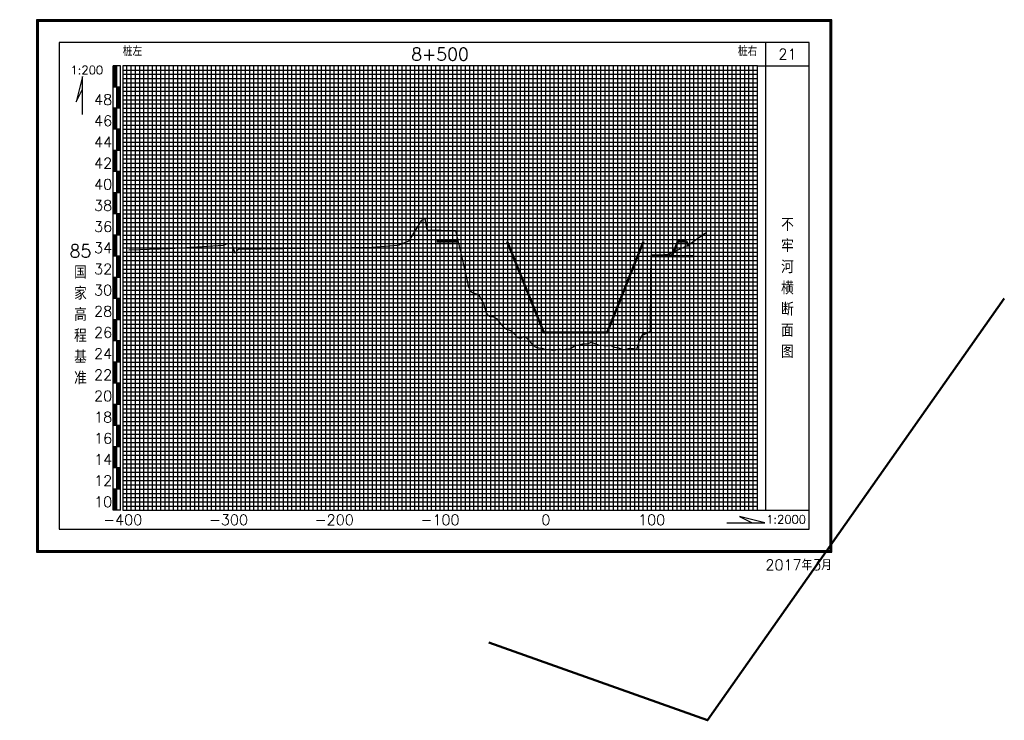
# Model space of a CAD drawing. Header units: millimetres. Extents: x 306 to 3216, y -6574 to 1225.
# Tile 19 of 27: x 545 to 1011, y -573 to -242. Entities that reach past the tile are written whole.
import ezdxf
from ezdxf.enums import TextEntityAlignment as Align

# ---------------------------------------------------------------- set-up
doc = ezdxf.new("R2010")
doc.units = ezdxf.units.MM
doc.linetypes.add('DASHEDX2', pattern=[38.1, 25.4, -12.7])
for name, color, linetype in [('10mm线', 1, 'Continuous'), ('2mm线', 8, 'Continuous'), ('50mm线', 255, 'Continuous'), ('图副注记', 255, 'Continuous'), ('图框', 90, 'Continuous'), ('断面', 255, 'Continuous')]:
    doc.layers.add(name, color=color, linetype=linetype)
doc.layers.add('河道设计断面', color=6, linetype='DASHEDX2', lineweight=50)
doc.layers.add('滩面', color=90, linetype='Continuous', lineweight=50)
doc.styles.get("Standard").update_dxf_attribs({"font": 'txt.shx', "bigfont": 'hztxt.shx'})

msp = doc.modelspace()

# ---------------------------------------------------------------- linework, layer by layer
at = {"layer": '10mm线'}
for p, q in [((604.12, -473.64), (604.12, -263.64)), ((614.12, -473.64), (614.12, -263.64)), ((624.12, -473.64), (624.12, -263.64)), ((634.12, -473.64), (634.12, -263.64)), ((654.12, -473.64), (654.12, -263.64)), ((664.12, -473.64), (664.12, -263.64)), ((674.12, -473.64), (674.12, -263.64)), ((684.12, -473.64), (684.12, -263.64)), ((704.12, -473.64), (704.12, -263.64)), ((714.12, -473.64), (714.12, -263.64)), ((724.12, -473.64), (724.12, -263.64)), ((734.12, -473.64), (734.12, -263.64)), ((754.12, -473.64), (754.12, -263.64)), ((764.12, -473.64), (764.12, -263.64)), ((774.12, -473.64), (774.12, -263.64)), ((784.12, -473.64), (784.12, -263.64)), ((804.12, -473.64), (804.12, -263.64)), ((814.12, -473.64), (814.12, -263.64)), ((824.12, -473.64), (824.12, -263.64)), ((834.12, -473.64), (834.12, -263.64)), ((854.12, -473.64), (854.12, -263.64)), ((864.12, -473.64), (864.12, -263.64)), ((874.12, -473.64), (874.12, -263.64)), ((884.12, -473.64), (884.12, -263.64)), ((594.12, -273.64), (894.12, -273.64)), ((594.12, -283.64), (894.12, -283.64)), ((594.12, -293.64), (894.12, -293.64)), ((594.12, -303.64), (894.12, -303.64)), ((594.12, -313.64), (894.12, -313.64)), ((594.12, -323.64), (894.12, -323.64)), ((594.12, -333.64), (894.12, -333.64)), ((594.12, -343.64), (894.12, -343.64)), ((594.12, -353.64), (894.12, -353.64)), ((594.12, -363.64), (894.12, -363.64)), ((594.12, -373.64), (894.12, -373.64)), ((594.12, -383.64), (894.12, -383.64)), ((594.12, -393.64), (894.12, -393.64)), ((594.12, -403.64), (894.12, -403.64)), ((594.12, -413.64), (894.12, -413.64)), ((594.12, -423.64), (894.12, -423.64)), ((594.12, -433.64), (894.12, -433.64)), ((594.12, -443.64), (894.12, -443.64)), ((594.12, -453.64), (894.12, -453.64)), ((594.12, -463.64), (894.12, -463.64))]:
    msp.add_line(p, q, dxfattribs=at)
at = {"layer": '2mm线'}
for p, q in [((596.12, -473.64), (596.12, -263.64)), ((598.12, -473.64), (598.12, -263.64)), ((600.12, -473.64), (600.12, -263.64)), ((602.12, -473.64), (602.12, -263.64)), ((606.12, -473.64), (606.12, -263.64)), ((608.12, -473.64), (608.12, -263.64)), ((610.12, -473.64), (610.12, -263.64)), ((612.12, -473.64), (612.12, -263.64)), ((616.12, -473.64), (616.12, -263.64)), ((618.12, -473.64), (618.12, -263.64)), ((620.12, -473.64), (620.12, -263.64)), ((622.12, -473.64), (622.12, -263.64)), ((626.12, -473.64), (626.12, -263.64)), ((628.12, -473.64), (628.12, -263.64)), ((630.12, -473.64), (630.12, -263.64)), ((632.12, -473.64), (632.12, -263.64)), ((636.12, -473.64), (636.12, -263.64)), ((638.12, -473.64), (638.12, -263.64)), ((640.12, -473.64), (640.12, -263.64)), ((642.12, -473.64), (642.12, -263.64)), ((646.12, -473.64), (646.12, -263.64)), ((648.12, -473.64), (648.12, -263.64)), ((650.12, -473.64), (650.12, -263.64)), ((652.12, -473.64), (652.12, -263.64)), ((656.12, -473.64), (656.12, -263.64)), ((658.12, -473.64), (658.12, -263.64)), ((660.12, -473.64), (660.12, -263.64)), ((662.12, -473.64), (662.12, -263.64)), ((666.12, -473.64), (666.12, -263.64)), ((668.12, -473.64), (668.12, -263.64)), ((670.12, -473.64), (670.12, -263.64)), ((672.12, -473.64), (672.12, -263.64)), ((676.12, -473.64), (676.12, -263.64)), ((678.12, -473.64), (678.12, -263.64)), ((680.12, -473.64), (680.12, -263.64)), ((682.12, -473.64), (682.12, -263.64)), ((686.12, -473.64), (686.12, -263.64)), ((688.12, -473.64), (688.12, -263.64)), ((690.12, -473.64), (690.12, -263.64)), ((692.12, -473.64), (692.12, -263.64)), ((696.12, -473.64), (696.12, -263.64)), ((698.12, -473.64), (698.12, -263.64)), ((700.12, -473.64), (700.12, -263.64)), ((702.12, -473.64), (702.12, -263.64)), ((706.12, -473.64), (706.12, -263.64)), ((708.12, -473.64), (708.12, -263.64)), ((710.12, -473.64), (710.12, -263.64)), ((712.12, -473.64), (712.12, -263.64)), ((716.12, -473.64), (716.12, -263.64)), ((718.12, -473.64), (718.12, -263.64)), ((720.12, -473.64), (720.12, -263.64)), ((722.12, -473.64), (722.12, -263.64)), ((726.12, -473.64), (726.12, -263.64)), ((728.12, -473.64), (728.12, -263.64)), ((730.12, -473.64), (730.12, -263.64)), ((732.12, -473.64), (732.12, -263.64)), ((736.12, -473.64), (736.12, -263.64)), ((738.12, -473.64), (738.12, -263.64)), ((740.12, -473.64), (740.12, -263.64)), ((742.12, -473.64), (742.12, -263.64)), ((746.12, -473.64), (746.12, -263.64)), ((748.12, -473.64), (748.12, -263.64)), ((750.12, -473.64), (750.12, -263.64)), ((752.12, -473.64), (752.12, -263.64)), ((756.12, -473.64), (756.12, -263.64)), ((758.12, -473.64), (758.12, -263.64)), ((760.12, -473.64), (760.12, -263.64)), ((762.12, -473.64), (762.12, -263.64)), ((766.12, -473.64), (766.12, -263.64)), ((768.12, -473.64), (768.12, -263.64)), ((770.12, -473.64), (770.12, -263.64)), ((772.12, -473.64), (772.12, -263.64)), ((776.12, -473.64), (776.12, -263.64)), ((778.12, -473.64), (778.12, -263.64)), ((780.12, -473.64), (780.12, -263.64)), ((782.12, -473.64), (782.12, -263.64)), ((786.12, -473.64), (786.12, -263.64)), ((788.12, -473.64), (788.12, -263.64)), ((790.12, -473.64), (790.12, -263.64)), ((792.12, -473.64), (792.12, -263.64)), ((796.12, -473.64), (796.12, -263.64)), ((798.12, -473.64), (798.12, -263.64)), ((800.12, -473.64), (800.12, -263.64)), ((802.12, -473.64), (802.12, -263.64)), ((806.12, -473.64), (806.12, -263.64)), ((808.12, -473.64), (808.12, -263.64)), ((810.12, -473.64), (810.12, -263.64)), ((812.12, -473.64), (812.12, -263.64)), ((816.12, -473.64), (816.12, -263.64)), ((818.12, -473.64), (818.12, -263.64)), ((820.12, -473.64), (820.12, -263.64)), ((822.12, -473.64), (822.12, -263.64)), ((826.12, -473.64), (826.12, -263.64)), ((828.12, -473.64), (828.12, -263.64)), ((830.12, -473.64), (830.12, -263.64)), ((832.12, -473.64), (832.12, -263.64)), ((836.12, -473.64), (836.12, -263.64)), ((838.12, -473.64), (838.12, -263.64)), ((840.12, -473.64), (840.12, -263.64)), ((842.12, -473.64), (842.12, -263.64)), ((846.12, -473.64), (846.12, -263.64)), ((848.12, -473.64), (848.12, -263.64)), ((850.12, -473.64), (850.12, -263.64)), ((852.12, -473.64), (852.12, -263.64)), ((856.12, -473.64), (856.12, -263.64)), ((858.12, -473.64), (858.12, -263.64)), ((860.12, -473.64), (860.12, -263.64)), ((862.12, -473.64), (862.12, -263.64)), ((866.12, -473.64), (866.12, -263.64)), ((868.12, -473.64), (868.12, -263.64)), ((870.12, -473.64), (870.12, -263.64)), ((872.12, -473.64), (872.12, -263.64)), ((876.12, -473.64), (876.12, -263.64)), ((878.12, -473.64), (878.12, -263.64)), ((880.12, -473.64), (880.12, -263.64)), ((882.12, -473.64), (882.12, -263.64)), ((886.12, -473.64), (886.12, -263.64)), ((888.12, -473.64), (888.12, -263.64)), ((890.12, -473.64), (890.12, -263.64)), ((892.12, -473.64), (892.12, -263.64)), ((594.12, -265.64), (894.12, -265.64)), ((594.12, -267.64), (894.12, -267.64)), ((594.12, -269.64), (894.12, -269.64)), ((594.12, -271.64), (894.12, -271.64)), ((594.12, -275.64), (894.12, -275.64)), ((594.12, -277.64), (894.12, -277.64)), ((594.12, -279.64), (894.12, -279.64)), ((594.12, -281.64), (894.12, -281.64)), ((594.12, -285.64), (894.12, -285.64)), ((594.12, -287.64), (894.12, -287.64)), ((594.12, -289.64), (894.12, -289.64)), ((594.12, -291.64), (894.12, -291.64)), ((594.12, -295.64), (894.12, -295.64)), ((594.12, -297.64), (894.12, -297.64)), ((594.12, -299.64), (894.12, -299.64)), ((594.12, -301.64), (894.12, -301.64)), ((594.12, -305.64), (894.12, -305.64)), ((594.12, -307.64), (894.12, -307.64)), ((594.12, -309.64), (894.12, -309.64)), ((594.12, -311.64), (894.12, -311.64)), ((594.12, -315.64), (894.12, -315.64)), ((594.12, -317.64), (894.12, -317.64)), ((594.12, -319.64), (894.12, -319.64)), ((594.12, -321.64), (894.12, -321.64)), ((594.12, -325.64), (894.12, -325.64)), ((594.12, -327.64), (894.12, -327.64)), ((594.12, -329.64), (894.12, -329.64)), ((594.12, -331.64), (894.12, -331.64)), ((594.12, -335.64), (894.12, -335.64)), ((594.12, -337.64), (894.12, -337.64)), ((594.12, -339.64), (894.12, -339.64)), ((594.12, -341.64), (894.12, -341.64)), ((594.12, -345.64), (894.12, -345.64)), ((594.12, -347.64), (894.12, -347.64)), ((594.12, -349.64), (894.12, -349.64)), ((594.12, -351.64), (894.12, -351.64)), ((594.12, -355.64), (894.12, -355.64)), ((594.12, -357.64), (894.12, -357.64)), ((594.12, -359.64), (894.12, -359.64)), ((594.12, -361.64), (894.12, -361.64)), ((594.12, -365.64), (894.12, -365.64)), ((594.12, -367.64), (894.12, -367.64)), ((594.12, -369.64), (894.12, -369.64)), ((594.12, -371.64), (894.12, -371.64)), ((594.12, -375.64), (894.12, -375.64)), ((594.12, -377.64), (894.12, -377.64)), ((594.12, -379.64), (894.12, -379.64)), ((594.12, -381.64), (894.12, -381.64)), ((594.12, -385.64), (894.12, -385.64)), ((594.12, -387.64), (894.12, -387.64)), ((594.12, -389.64), (894.12, -389.64)), ((594.12, -391.64), (894.12, -391.64)), ((594.12, -395.64), (894.12, -395.64)), ((594.12, -397.64), (894.12, -397.64)), ((594.12, -399.64), (894.12, -399.64)), ((594.12, -401.64), (894.12, -401.64)), ((594.12, -405.64), (894.12, -405.64)), ((594.12, -407.64), (894.12, -407.64)), ((594.12, -409.64), (894.12, -409.64)), ((594.12, -411.64), (894.12, -411.64)), ((594.12, -415.64), (894.12, -415.64)), ((594.12, -417.64), (894.12, -417.64)), ((594.12, -419.64), (894.12, -419.64)), ((594.12, -421.64), (894.12, -421.64)), ((594.12, -425.64), (894.12, -425.64)), ((594.12, -427.64), (894.12, -427.64)), ((594.12, -429.64), (894.12, -429.64)), ((594.12, -431.64), (894.12, -431.64)), ((594.12, -435.64), (894.12, -435.64)), ((594.12, -437.64), (894.12, -437.64)), ((594.12, -439.64), (894.12, -439.64)), ((594.12, -441.64), (894.12, -441.64)), ((594.12, -445.64), (894.12, -445.64)), ((594.12, -447.64), (894.12, -447.64)), ((594.12, -449.64), (894.12, -449.64)), ((594.12, -451.64), (894.12, -451.64)), ((594.12, -455.64), (894.12, -455.64)), ((594.12, -457.64), (894.12, -457.64)), ((594.12, -459.64), (894.12, -459.64)), ((594.12, -461.64), (894.12, -461.64)), ((594.12, -465.64), (894.12, -465.64)), ((594.12, -467.64), (894.12, -467.64)), ((594.12, -469.64), (894.12, -469.64)), ((594.12, -471.64), (894.12, -471.64))]:
    msp.add_line(p, q, dxfattribs=at)
at = {"layer": '50mm线'}
for p, q in [((644.12, -473.64), (644.12, -263.64)), ((694.12, -473.64), (694.12, -263.64)), ((744.12, -473.64), (744.12, -263.64)), ((794.12, -473.64), (794.12, -263.64)), ((844.12, -473.64), (844.12, -263.64))]:
    msp.add_line(p, q, dxfattribs=at)
msp.add_lwpolyline([(594.12, -473.64), (894.12, -473.64), (894.12, -263.64), (594.12, -263.64)], close=True, dxfattribs=at)
at = {"layer": '图副注记'}
for p, q in [((589.52, -473.64), (589.52, -263.64)), ((593.12, -263.64), (589.52, -263.64)), ((589.62, -273.64), (589.62, -263.64)), ((589.72, -273.64), (589.72, -263.64)), ((589.82, -273.64), (589.82, -263.64)), ((589.92, -273.64), (589.92, -263.64)), ((590.02, -273.64), (590.02, -263.64)), ((590.12, -273.64), (590.12, -263.64)), ((590.22, -273.64), (590.22, -263.64)), ((590.32, -273.64), (590.32, -263.64)), ((590.42, -273.64), (590.42, -263.64)), ((590.52, -273.64), (590.52, -263.64)), ((590.62, -273.64), (590.62, -263.64)), ((590.72, -273.64), (590.72, -263.64)), ((590.82, -273.64), (590.82, -263.64)), ((590.92, -273.64), (590.92, -263.64)), ((591.02, -273.64), (591.02, -263.64)), ((591.12, -273.64), (591.12, -263.64)), ((591.22, -273.64), (591.22, -263.64)), ((591.32, -473.64), (591.32, -263.64)), ((593.12, -473.64), (593.12, -263.64)), ((593.12, -273.64), (589.52, -273.64)), ((591.42, -283.64), (591.42, -273.64)), ((591.52, -283.64), (591.52, -273.64)), ((591.62, -283.64), (591.62, -273.64)), ((591.72, -283.64), (591.72, -273.64)), ((591.82, -283.64), (591.82, -273.64)), ((591.92, -283.64), (591.92, -273.64)), ((592.02, -283.64), (592.02, -273.64)), ((592.12, -283.64), (592.12, -273.64)), ((592.22, -283.64), (592.22, -273.64)), ((592.32, -283.64), (592.32, -273.64)), ((592.42, -283.64), (592.42, -273.64)), ((592.52, -283.64), (592.52, -273.64)), ((592.62, -283.64), (592.62, -273.64)), ((592.72, -283.64), (592.72, -273.64)), ((592.82, -283.64), (592.82, -273.64)), ((592.92, -283.64), (592.92, -273.64)), ((593.02, -283.64), (593.02, -273.64)), ((593.12, -283.64), (589.52, -283.64)), ((589.62, -293.64), (589.62, -283.64)), ((589.72, -293.64), (589.72, -283.64)), ((589.82, -293.64), (589.82, -283.64)), ((589.92, -293.64), (589.92, -283.64)), ((590.02, -293.64), (590.02, -283.64)), ((590.12, -293.64), (590.12, -283.64)), ((590.22, -293.64), (590.22, -283.64)), ((590.32, -293.64), (590.32, -283.64)), ((590.42, -293.64), (590.42, -283.64)), ((590.52, -293.64), (590.52, -283.64)), ((590.62, -293.64), (590.62, -283.64)), ((590.72, -293.64), (590.72, -283.64)), ((590.82, -293.64), (590.82, -283.64)), ((590.92, -293.64), (590.92, -283.64)), ((591.02, -293.64), (591.02, -283.64)), ((591.12, -293.64), (591.12, -283.64)), ((591.22, -293.64), (591.22, -283.64)), ((593.12, -293.64), (589.52, -293.64)), ((591.42, -303.64), (591.42, -293.64)), ((591.52, -303.64), (591.52, -293.64)), ((591.62, -303.64), (591.62, -293.64)), ((591.72, -303.64), (591.72, -293.64)), ((591.82, -303.64), (591.82, -293.64)), ((591.92, -303.64), (591.92, -293.64)), ((592.02, -303.64), (592.02, -293.64)), ((592.12, -303.64), (592.12, -293.64)), ((592.22, -303.64), (592.22, -293.64)), ((592.32, -303.64), (592.32, -293.64)), ((592.42, -303.64), (592.42, -293.64)), ((592.52, -303.64), (592.52, -293.64)), ((592.62, -303.64), (592.62, -293.64)), ((592.72, -303.64), (592.72, -293.64)), ((592.82, -303.64), (592.82, -293.64)), ((592.92, -303.64), (592.92, -293.64)), ((593.02, -303.64), (593.02, -293.64)), ((593.12, -303.64), (589.52, -303.64)), ((589.62, -313.64), (589.62, -303.64)), ((589.72, -313.64), (589.72, -303.64)), ((589.82, -313.64), (589.82, -303.64)), ((589.92, -313.64), (589.92, -303.64)), ((590.02, -313.64), (590.02, -303.64)), ((590.12, -313.64), (590.12, -303.64)), ((590.22, -313.64), (590.22, -303.64)), ((590.32, -313.64), (590.32, -303.64)), ((590.42, -313.64), (590.42, -303.64)), ((590.52, -313.64), (590.52, -303.64)), ((590.62, -313.64), (590.62, -303.64)), ((590.72, -313.64), (590.72, -303.64)), ((590.82, -313.64), (590.82, -303.64)), ((590.92, -313.64), (590.92, -303.64)), ((591.02, -313.64), (591.02, -303.64)), ((591.12, -313.64), (591.12, -303.64)), ((591.22, -313.64), (591.22, -303.64)), ((593.12, -313.64), (589.52, -313.64)), ((591.42, -323.64), (591.42, -313.64)), ((591.52, -323.64), (591.52, -313.64)), ((591.62, -323.64), (591.62, -313.64)), ((591.72, -323.64), (591.72, -313.64)), ((591.82, -323.64), (591.82, -313.64)), ((591.92, -323.64), (591.92, -313.64)), ((592.02, -323.64), (592.02, -313.64)), ((592.12, -323.64), (592.12, -313.64)), ((592.22, -323.64), (592.22, -313.64)), ((592.32, -323.64), (592.32, -313.64)), ((592.42, -323.64), (592.42, -313.64)), ((592.52, -323.64), (592.52, -313.64)), ((592.62, -323.64), (592.62, -313.64)), ((592.72, -323.64), (592.72, -313.64)), ((592.82, -323.64), (592.82, -313.64)), ((592.92, -323.64), (592.92, -313.64)), ((593.02, -323.64), (593.02, -313.64)), ((593.12, -323.64), (589.52, -323.64)), ((589.62, -333.64), (589.62, -323.64)), ((589.72, -333.64), (589.72, -323.64)), ((589.82, -333.64), (589.82, -323.64)), ((589.92, -333.64), (589.92, -323.64)), ((590.02, -333.64), (590.02, -323.64)), ((590.12, -333.64), (590.12, -323.64)), ((590.22, -333.64), (590.22, -323.64)), ((590.32, -333.64), (590.32, -323.64)), ((590.42, -333.64), (590.42, -323.64)), ((590.52, -333.64), (590.52, -323.64)), ((590.62, -333.64), (590.62, -323.64)), ((590.72, -333.64), (590.72, -323.64)), ((590.82, -333.64), (590.82, -323.64)), ((590.92, -333.64), (590.92, -323.64)), ((591.02, -333.64), (591.02, -323.64)), ((591.12, -333.64), (591.12, -323.64)), ((591.22, -333.64), (591.22, -323.64)), ((593.12, -333.64), (589.52, -333.64)), ((591.42, -343.64), (591.42, -333.64)), ((591.52, -343.64), (591.52, -333.64)), ((591.62, -343.64), (591.62, -333.64)), ((591.72, -343.64), (591.72, -333.64)), ((591.82, -343.64), (591.82, -333.64)), ((591.92, -343.64), (591.92, -333.64)), ((592.02, -343.64), (592.02, -333.64)), ((592.12, -343.64), (592.12, -333.64)), ((592.22, -343.64), (592.22, -333.64)), ((592.32, -343.64), (592.32, -333.64)), ((592.42, -343.64), (592.42, -333.64)), ((592.52, -343.64), (592.52, -333.64)), ((592.62, -343.64), (592.62, -333.64)), ((592.72, -343.64), (592.72, -333.64)), ((592.82, -343.64), (592.82, -333.64)), ((592.92, -343.64), (592.92, -333.64)), ((593.02, -343.64), (593.02, -333.64)), ((593.12, -343.64), (589.52, -343.64)), ((589.62, -353.64), (589.62, -343.64)), ((589.72, -353.64), (589.72, -343.64)), ((589.82, -353.64), (589.82, -343.64)), ((589.92, -353.64), (589.92, -343.64)), ((590.02, -353.64), (590.02, -343.64)), ((590.12, -353.64), (590.12, -343.64)), ((590.22, -353.64), (590.22, -343.64)), ((590.32, -353.64), (590.32, -343.64)), ((590.42, -353.64), (590.42, -343.64)), ((590.52, -353.64), (590.52, -343.64)), ((590.62, -353.64), (590.62, -343.64)), ((590.72, -353.64), (590.72, -343.64)), ((590.82, -353.64), (590.82, -343.64)), ((590.92, -353.64), (590.92, -343.64)), ((591.02, -353.64), (591.02, -343.64)), ((591.12, -353.64), (591.12, -343.64)), ((591.22, -353.64), (591.22, -343.64)), ((593.12, -353.64), (589.52, -353.64)), ((591.42, -363.64), (591.42, -353.64)), ((591.52, -363.64), (591.52, -353.64)), ((591.62, -363.64), (591.62, -353.64)), ((591.72, -363.64), (591.72, -353.64)), ((591.82, -363.64), (591.82, -353.64)), ((591.92, -363.64), (591.92, -353.64)), ((592.02, -363.64), (592.02, -353.64)), ((592.12, -363.64), (592.12, -353.64)), ((592.22, -363.64), (592.22, -353.64)), ((592.32, -363.64), (592.32, -353.64)), ((592.42, -363.64), (592.42, -353.64)), ((592.52, -363.64), (592.52, -353.64)), ((592.62, -363.64), (592.62, -353.64)), ((592.72, -363.64), (592.72, -353.64)), ((592.82, -363.64), (592.82, -353.64)), ((592.92, -363.64), (592.92, -353.64)), ((593.02, -363.64), (593.02, -353.64)), ((593.12, -363.64), (589.52, -363.64)), ((589.62, -373.64), (589.62, -363.64)), ((589.72, -373.64), (589.72, -363.64)), ((589.82, -373.64), (589.82, -363.64)), ((589.92, -373.64), (589.92, -363.64)), ((590.02, -373.64), (590.02, -363.64)), ((590.12, -373.64), (590.12, -363.64)), ((590.22, -373.64), (590.22, -363.64)), ((590.32, -373.64), (590.32, -363.64)), ((590.42, -373.64), (590.42, -363.64)), ((590.52, -373.64), (590.52, -363.64)), ((590.62, -373.64), (590.62, -363.64)), ((590.72, -373.64), (590.72, -363.64)), ((590.82, -373.64), (590.82, -363.64)), ((590.92, -373.64), (590.92, -363.64)), ((591.02, -373.64), (591.02, -363.64)), ((591.12, -373.64), (591.12, -363.64)), ((591.22, -373.64), (591.22, -363.64)), ((593.12, -373.64), (589.52, -373.64)), ((591.42, -383.64), (591.42, -373.64)), ((591.52, -383.64), (591.52, -373.64)), ((591.62, -383.64), (591.62, -373.64)), ((591.72, -383.64), (591.72, -373.64)), ((591.82, -383.64), (591.82, -373.64)), ((591.92, -383.64), (591.92, -373.64)), ((592.02, -383.64), (592.02, -373.64)), ((592.12, -383.64), (592.12, -373.64)), ((592.22, -383.64), (592.22, -373.64)), ((592.32, -383.64), (592.32, -373.64)), ((592.42, -383.64), (592.42, -373.64)), ((592.52, -383.64), (592.52, -373.64)), ((592.62, -383.64), (592.62, -373.64)), ((592.72, -383.64), (592.72, -373.64)), ((592.82, -383.64), (592.82, -373.64)), ((592.92, -383.64), (592.92, -373.64)), ((593.02, -383.64), (593.02, -373.64)), ((593.12, -383.64), (589.52, -383.64)), ((589.62, -393.64), (589.62, -383.64)), ((589.72, -393.64), (589.72, -383.64)), ((589.82, -393.64), (589.82, -383.64)), ((589.92, -393.64), (589.92, -383.64)), ((590.02, -393.64), (590.02, -383.64)), ((590.12, -393.64), (590.12, -383.64)), ((590.22, -393.64), (590.22, -383.64)), ((590.32, -393.64), (590.32, -383.64)), ((590.42, -393.64), (590.42, -383.64)), ((590.52, -393.64), (590.52, -383.64)), ((590.62, -393.64), (590.62, -383.64)), ((590.72, -393.64), (590.72, -383.64)), ((590.82, -393.64), (590.82, -383.64)), ((590.92, -393.64), (590.92, -383.64)), ((591.02, -393.64), (591.02, -383.64)), ((591.12, -393.64), (591.12, -383.64)), ((591.22, -393.64), (591.22, -383.64)), ((593.12, -393.64), (589.52, -393.64)), ((591.42, -403.64), (591.42, -393.64)), ((591.52, -403.64), (591.52, -393.64)), ((591.62, -403.64), (591.62, -393.64)), ((591.72, -403.64), (591.72, -393.64)), ((591.82, -403.64), (591.82, -393.64)), ((591.92, -403.64), (591.92, -393.64)), ((592.02, -403.64), (592.02, -393.64)), ((592.12, -403.64), (592.12, -393.64)), ((592.22, -403.64), (592.22, -393.64)), ((592.32, -403.64), (592.32, -393.64)), ((592.42, -403.64), (592.42, -393.64)), ((592.52, -403.64), (592.52, -393.64)), ((592.62, -403.64), (592.62, -393.64)), ((592.72, -403.64), (592.72, -393.64)), ((592.82, -403.64), (592.82, -393.64)), ((592.92, -403.64), (592.92, -393.64)), ((593.02, -403.64), (593.02, -393.64)), ((593.12, -403.64), (589.52, -403.64)), ((589.62, -413.64), (589.62, -403.64)), ((589.72, -413.64), (589.72, -403.64)), ((589.82, -413.64), (589.82, -403.64)), ((589.92, -413.64), (589.92, -403.64)), ((590.02, -413.64), (590.02, -403.64)), ((590.12, -413.64), (590.12, -403.64)), ((590.22, -413.64), (590.22, -403.64)), ((590.32, -413.64), (590.32, -403.64)), ((590.42, -413.64), (590.42, -403.64)), ((590.52, -413.64), (590.52, -403.64)), ((590.62, -413.64), (590.62, -403.64)), ((590.72, -413.64), (590.72, -403.64)), ((590.82, -413.64), (590.82, -403.64)), ((590.92, -413.64), (590.92, -403.64)), ((591.02, -413.64), (591.02, -403.64)), ((591.12, -413.64), (591.12, -403.64)), ((591.22, -413.64), (591.22, -403.64)), ((593.12, -413.64), (589.52, -413.64)), ((591.42, -423.64), (591.42, -413.64)), ((591.52, -423.64), (591.52, -413.64)), ((591.62, -423.64), (591.62, -413.64)), ((591.72, -423.64), (591.72, -413.64)), ((591.82, -423.64), (591.82, -413.64)), ((591.92, -423.64), (591.92, -413.64)), ((592.02, -423.64), (592.02, -413.64)), ((592.12, -423.64), (592.12, -413.64)), ((592.22, -423.64), (592.22, -413.64)), ((592.32, -423.64), (592.32, -413.64)), ((592.42, -423.64), (592.42, -413.64)), ((592.52, -423.64), (592.52, -413.64)), ((592.62, -423.64), (592.62, -413.64)), ((592.72, -423.64), (592.72, -413.64)), ((592.82, -423.64), (592.82, -413.64)), ((592.92, -423.64), (592.92, -413.64)), ((593.02, -423.64), (593.02, -413.64)), ((593.12, -423.64), (589.52, -423.64)), ((589.62, -433.64), (589.62, -423.64)), ((589.72, -433.64), (589.72, -423.64)), ((589.82, -433.64), (589.82, -423.64)), ((589.92, -433.64), (589.92, -423.64)), ((590.02, -433.64), (590.02, -423.64)), ((590.12, -433.64), (590.12, -423.64)), ((590.22, -433.64), (590.22, -423.64)), ((590.32, -433.64), (590.32, -423.64)), ((590.42, -433.64), (590.42, -423.64)), ((590.52, -433.64), (590.52, -423.64)), ((590.62, -433.64), (590.62, -423.64)), ((590.72, -433.64), (590.72, -423.64)), ((590.82, -433.64), (590.82, -423.64)), ((590.92, -433.64), (590.92, -423.64)), ((591.02, -433.64), (591.02, -423.64)), ((591.12, -433.64), (591.12, -423.64)), ((591.22, -433.64), (591.22, -423.64)), ((593.12, -433.64), (589.52, -433.64)), ((591.42, -443.64), (591.42, -433.64)), ((591.52, -443.64), (591.52, -433.64)), ((591.62, -443.64), (591.62, -433.64)), ((591.72, -443.64), (591.72, -433.64)), ((591.82, -443.64), (591.82, -433.64)), ((591.92, -443.64), (591.92, -433.64)), ((592.02, -443.64), (592.02, -433.64)), ((592.12, -443.64), (592.12, -433.64)), ((592.22, -443.64), (592.22, -433.64)), ((592.32, -443.64), (592.32, -433.64)), ((592.42, -443.64), (592.42, -433.64)), ((592.52, -443.64), (592.52, -433.64)), ((592.62, -443.64), (592.62, -433.64)), ((592.72, -443.64), (592.72, -433.64)), ((592.82, -443.64), (592.82, -433.64)), ((592.92, -443.64), (592.92, -433.64)), ((593.02, -443.64), (593.02, -433.64)), ((593.12, -443.64), (589.52, -443.64)), ((589.62, -453.64), (589.62, -443.64)), ((589.72, -453.64), (589.72, -443.64)), ((589.82, -453.64), (589.82, -443.64)), ((589.92, -453.64), (589.92, -443.64)), ((590.02, -453.64), (590.02, -443.64)), ((590.12, -453.64), (590.12, -443.64)), ((590.22, -453.64), (590.22, -443.64)), ((590.32, -453.64), (590.32, -443.64)), ((590.42, -453.64), (590.42, -443.64)), ((590.52, -453.64), (590.52, -443.64)), ((590.62, -453.64), (590.62, -443.64)), ((590.72, -453.64), (590.72, -443.64)), ((590.82, -453.64), (590.82, -443.64)), ((590.92, -453.64), (590.92, -443.64)), ((591.02, -453.64), (591.02, -443.64)), ((591.12, -453.64), (591.12, -443.64)), ((591.22, -453.64), (591.22, -443.64)), ((593.12, -453.64), (589.52, -453.64)), ((591.42, -463.64), (591.42, -453.64)), ((591.52, -463.64), (591.52, -453.64)), ((591.62, -463.64), (591.62, -453.64)), ((591.72, -463.64), (591.72, -453.64)), ((591.82, -463.64), (591.82, -453.64)), ((591.92, -463.64), (591.92, -453.64)), ((592.02, -463.64), (592.02, -453.64)), ((592.12, -463.64), (592.12, -453.64)), ((592.22, -463.64), (592.22, -453.64)), ((592.32, -463.64), (592.32, -453.64)), ((592.42, -463.64), (592.42, -453.64)), ((592.52, -463.64), (592.52, -453.64)), ((592.62, -463.64), (592.62, -453.64)), ((592.72, -463.64), (592.72, -453.64)), ((592.82, -463.64), (592.82, -453.64)), ((592.92, -463.64), (592.92, -453.64)), ((593.02, -463.64), (593.02, -453.64)), ((593.12, -463.64), (589.52, -463.64)), ((589.62, -473.64), (589.62, -463.64)), ((589.72, -473.64), (589.72, -463.64)), ((589.82, -473.64), (589.82, -463.64)), ((589.92, -473.64), (589.92, -463.64)), ((590.02, -473.64), (590.02, -463.64)), ((590.12, -473.64), (590.12, -463.64)), ((590.22, -473.64), (590.22, -463.64)), ((590.32, -473.64), (590.32, -463.64)), ((590.42, -473.64), (590.42, -463.64)), ((590.52, -473.64), (590.52, -463.64)), ((590.62, -473.64), (590.62, -463.64)), ((590.72, -473.64), (590.72, -463.64)), ((590.82, -473.64), (590.82, -463.64)), ((590.92, -473.64), (590.92, -463.64)), ((591.02, -473.64), (591.02, -463.64)), ((591.12, -473.64), (591.12, -463.64)), ((591.22, -473.64), (591.22, -463.64)), ((593.12, -473.64), (589.52, -473.64))]:
    msp.add_line(p, q, dxfattribs=at)
for points in [[(575.12, -286.64), (575.12, -268.64), (572.12, -280.64), (575.12, -274.64)], [(879.62, -479.64), (897.62, -479.64), (885.62, -476.64), (891.62, -479.64)]]:
    msp.add_lwpolyline(points, dxfattribs=at)
at = {"layer": '图框'}
for p, q in [((898.12, -473.64), (898.12, -252.64)), ((894.12, -263.64), (918.52, -263.64)), ((894.12, -473.64), (918.52, -473.64))]:
    msp.add_line(p, q, dxfattribs=at)
for points in [[(553.32, -493.44), (929.32, -493.44), (929.32, -241.84), (553.32, -241.84)], [(553.52, -493.24), (929.12, -493.24), (929.12, -242.04), (553.52, -242.04)], [(553.72, -493.04), (928.92, -493.04), (928.92, -242.24), (553.72, -242.24)], [(553.92, -492.84), (928.72, -492.84), (928.72, -242.44), (553.92, -242.44)], [(554.12, -492.64), (928.52, -492.64), (928.52, -242.64), (554.12, -242.64)], [(564.12, -482.64), (918.52, -482.64), (918.52, -252.64), (564.12, -252.64)]]:
    msp.add_lwpolyline(points, close=True, dxfattribs=at)
at = {"layer": '断面'}
msp.add_lwpolyline([(597.05, -350.59), (616.38, -350), (641.81, -348.33), (643.59, -347.51), (645.63, -347.76), (647.17, -352.18), (648.89, -350.34), (712.31, -349.31), (724.38, -348.39), (729.52, -346.3), (735.51, -336.6), (736.86, -335.7), (737.82, -341.18), (751.41, -341.5), (756.18, -361.55), (757.38, -367.54), (758.55, -370.17), (759.7, -370.88), (762.23, -371.76), (764.6, -375.99), (765.84, -380.29), (767.35, -381.99), (769.3, -382.19), (770.82, -383.09), (772.38, -385.04), (774.01, -386.89), (775.69, -388.09), (777.38, -388.64), (779.04, -390.09), (780.68, -391.94), (782.36, -392.34), (784.02, -391.34), (785.67, -392.84), (787.33, -394.89), (788.99, -396.34), (790.63, -396.89), (792.27, -397.09), (793.92, -397.69), (795.56, -397.54), (797.22, -397.99), (798.88, -397.84), (800.52, -397.39), (802.2, -397.94), (803.84, -397.29), (805.47, -397.54), (807.13, -396.29), (808.81, -395.69), (810.49, -395.29), (812.18, -394.89), (813.84, -394.94), (815.54, -394.24), (817.25, -394.84), (818.97, -395.49), (820.71, -395.59), (822.34, -395.94), (824.52, -395.59), (826.55, -396.64), (828.46, -396.84), (830.29, -397.69), (832.06, -397.49), (833.79, -397.09), (835.5, -397.14), (837.05, -397.54), (838.52, -393.04), (839.59, -391.09), (840.21, -389.69), (840.48, -390.19), (840.59, -390.64), (843.62, -388.98), (843.69, -364.89), (843.85, -353.3), (852.1, -352.7), (861.42, -348.36), (869.62, -342.57)], dxfattribs=at)
at = {"layer": '河道设计断面', "linetype": 'ByBlock', "lineweight": 50, "ltscale": 0.2}
msp.add_lwpolyline([(775.89, -346.59), (793.11, -389.64), (823.11, -389.64), (840.33, -346.59)], dxfattribs=at)
at = {"layer": '河道设计断面'}
msp.add_lwpolyline([(843.84, -353.64), (863.84, -353.64)], dxfattribs=at)
at = {"layer": '滩面', "linetype": 'ByBlock', "lineweight": 50, "ltscale": 0.2}
for p, q in [((856.53, -346.59), (853.85, -353.3)), ((860.53, -346.59), (861.49, -348.97))]:
    msp.add_line(p, q, dxfattribs=at)
at = {"layer": '滩面'}
for points in [[(752.62, -346.59), (742.62, -346.59)], [(856.53, -346.59), (860.53, -346.59)], [(843.85, -353.3), (853.85, -353.3)], [(767.1, -536.11), (870.57, -572.87), (1010.84, -373.57)]]:
    msp.add_lwpolyline(points, dxfattribs=at)

# ---------------------------------------------------------------- texts
at = {"layer": '图副注记'}
msp.add_text('桩左', height=4, dxfattribs=at).set_placement((594.12, -260.14), align=Align.BOTTOM_LEFT)
for s, height, p in [('桩右', 4, (894.12, -260.14)), ('1:2000', 4, (917.12, -481.14)), ('2017年3月', 5, (929.32, -503.44))]:
    msp.add_text(s, height=height, dxfattribs=at).set_placement(p, align=Align.BOTTOM_RIGHT)
msp.add_text('1:200', height=4, dxfattribs=at).set_placement((577.12, -265.64), align=Align.MIDDLE_CENTER)
at = {"layer": '图副注记', "insert": (574.12, -381.14), "char_height": 6, "width": 10, "attachment_point": 5}
msp.add_mtext('85国家高程基准', dxfattribs=at)
at = {"layer": '断面'}
for s, height, p in [('8+500', 6, (744.12, -258.14)), ('21', 5, (908.32, -258.14)), ('-400', 5, (594.12, -478.14)), ('-300', 5, (644.12, -478.14)), ('-200', 5, (694.12, -478.14)), ('-100', 5, (744.12, -478.14)), ('0', 5, (794.12, -478.14)), ('100', 5, (844.12, -478.14))]:
    msp.add_text(s, height=height, dxfattribs=at).set_placement(p, align=Align.MIDDLE_CENTER)
for s, p in [('48', (589.12, -283.64)), ('46', (589.12, -293.64)), ('44', (589.12, -303.64)), ('42', (589.12, -313.64)), ('40', (589.12, -323.64)), ('38', (589.12, -333.64)), ('36', (589.12, -343.64)), ('34', (589.12, -353.64)), ('32', (589.12, -363.64)), ('30', (589.12, -373.64)), ('28', (589.12, -383.64)), ('26', (589.12, -393.64)), ('24', (589.12, -403.64)), ('22', (589.12, -413.64)), ('20', (589.12, -423.64)), ('18', (589.12, -433.64)), ('16', (589.12, -443.64)), ('14', (589.12, -453.64)), ('12', (589.12, -463.64)), ('10', (589.12, -473.64))]:
    msp.add_text(s, height=5, dxfattribs=at).set_placement(p, align=Align.BOTTOM_RIGHT)
at = {"layer": '断面', "insert": (908.32, -368.64), "char_height": 6, "width": 10, "attachment_point": 5}
msp.add_mtext('不牢河横断面图', dxfattribs=at)

doc.saveas('drawing.dxf')
